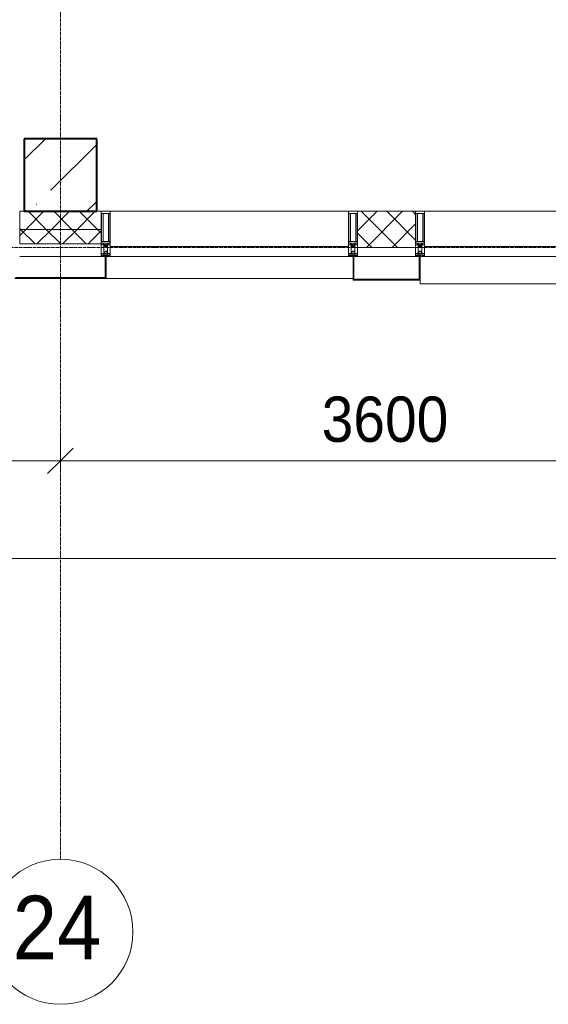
# Model space of a CAD drawing. Header units: millimetres. Extents: x -816133 to 919604, y 87941 to 147341.
# Tile 182 of 201: x 128561 to 131478, y 116759 to 122190. Entities that reach past the tile are written whole.
import ezdxf

# ---------------------------------------------------------------- set-up
doc = ezdxf.new("R2010")
doc.units = ezdxf.units.MM
doc.linetypes.add('ADSK_Линия сетки', pattern=[25, 20, -2.5, 0, -2.5])
doc.linetypes.add('Линия сетки', pattern=[25, 20, -2.5, 0, -2.5])
for name, color, linetype, lineweight in [('A-010-D_DIM', 7, 'Continuous', 9), ('A-200-M_WALL', 7, 'Continuous', 18), ('A-200-M_WALL_PAT', 7, 'Continuous', 40), ('A-214-M_CURT_WALL', 7, 'Continuous', 18), ('A-215-M_CURT_PANEL', 7, 'Continuous', 18), ('A-280-M_COLUMN', 7, 'Continuous', 18), ('S-280-M_COLUMN', 7, 'Continuous', 18), ('Z-030-M_GRID', 7, 'Continuous', 9), ('Z-033_T_GRIDREF', 7, 'Continuous', 20), ('Z-060-M_DETAIL', 7, 'Continuous', 18), ('СС-011-ПОЖ-СИГНАЛИЗАЦИЯ', 1, 'Continuous', 30)]:
    doc.layers.add(name, color=color, linetype=linetype, lineweight=lineweight)
doc.styles.add('Arial', font='arial.ttf', dxfattribs={"width": 0.9, "height": 700})
doc.styles.add('Arial_3', font='arial.ttf', dxfattribs={"width": 0.9, "height": 500})

# ---------------------------------------------------------------- blocks, each defined once
blk = doc.blocks.new('13эт')
at = {"layer": 'S-280-M_COLUMN', "lineweight": 9}
h = blk.add_hatch(dxfattribs=at)
h.set_pattern_fill('FP_17', color=9, style=0, pattern_type=2)
h.set_pattern_definition([(45, (306945.4, 105532.93), (-314.309, 314.309), []), (45, (307259.7, 105532.93), (-314.309, 314.309), [555.625, -111.125, 3.353, -107.772])])
h.paths.add_polyline_path([(404295.4, 121132.9), (404295.4, 121532.9), (403895.4, 121532.9), (403895.4, 121132.9)])
at = {"layer": 'A-010-D_DIM', "color": 9, "lineweight": 15}
for p, q in [((404095.4, 119756.5), (404095.4, 119906.5)), ((404095.4, 119756.5), (404095.4, 119906.5)), ((404095.4, 119756.5), (404166.1, 119827.2)), ((404095.4, 119756.5), (404166.1, 119827.2)), ((402095.4, 119756.5), (404095.4, 119756.5)), ((404095.4, 119756.5), (404024.7, 119685.8)), ((404095.4, 119756.5), (404024.7, 119685.8)), ((404095.4, 119756.5), (404095.4, 119706.5)), ((404095.4, 119756.5), (407695.4, 119756.5)), ((404095.4, 119756.5), (404095.4, 119706.5)), ((401945.4, 119218.6), (443845.4, 119218.6))]:
    blk.add_line(p, q, dxfattribs=at)
at = {"layer": 'A-200-M_WALL', "color": 9, "lineweight": 9}
for p, q in [((403895.4, 121132.9), (403870.4, 121132.9)), ((403870.4, 121132.9), (403870.4, 120952.9)), ((404320.4, 121132.9), (404295.4, 121132.9)), ((404320.4, 120952.9), (404320.4, 121132.9)), ((406055.4, 121132.9), (405735.4, 121132.9)), ((405735.4, 121132.9), (405735.4, 120932.9)), ((406055.4, 120932.9), (406055.4, 121132.9)), ((404320.4, 121032.9), (403870.4, 121032.9)), ((403870.4, 120952.9), (404320.4, 120952.9)), ((405735.4, 120932.9), (406055.4, 120932.9))]:
    blk.add_line(p, q, dxfattribs=at)
at = {"layer": 'A-200-M_WALL_PAT', "color": 9, "linetype": 'Continuous', "lineweight": 5}
for p, q in [((403904.1, 121032.9), (404004.1, 121132.9)), ((404016.8, 121032.9), (403916.8, 121132.9)), ((404045.5, 121032.9), (404145.5, 121132.9)), ((404158.2, 121032.9), (404058.2, 121132.9)), ((404186.9, 121032.9), (404286.9, 121132.9)), ((404299.6, 121032.9), (404199.6, 121132.9)), ((405735.4, 121025.8), (405842.6, 121132.9)), ((405955.3, 120932.9), (405755.3, 121132.9)), ((405784, 120932.9), (405984, 121132.9)), ((406055.4, 120974.2), (405896.7, 121132.9)), ((406055.4, 121115.7), (406038.1, 121132.9)), ((405925.4, 120932.9), (406055.4, 121062.9)), ((403875.4, 121032.9), (403870.4, 121037.9)), ((403870.4, 120999.2), (403904.1, 121032.9)), ((403955.4, 120952.9), (403875.4, 121032.9)), ((403965.5, 120952.9), (404045.5, 121032.9)), ((404096.8, 120952.9), (404016.8, 121032.9)), ((404106.9, 120952.9), (404186.9, 121032.9)), ((404238.2, 120952.9), (404158.2, 121032.9)), ((404248.4, 120952.9), (404320.4, 121025)), ((404320.4, 121012.2), (404299.6, 121032.9)), ((405813.9, 120932.9), (405735.4, 121011.4))]:
    blk.add_line(p, q, dxfattribs=at)
at = {"layer": 'A-214-M_CURT_WALL', "color": 9, "lineweight": 5, "extrusion": (0, 0, -1)}
for p, q in [((404320.4, 121132.9), (404320.4, 120882.9)), ((404370.4, 121132.9), (404320.4, 121132.9)), ((404370.4, 120882.9), (404370.4, 121132.9)), ((405685.4, 121132.9), (405685.4, 120882.9)), ((405735.4, 121132.9), (405685.4, 121132.9)), ((405735.4, 120882.9), (405735.4, 121132.9)), ((406055.4, 121132.9), (406055.4, 120882.9)), ((406105.4, 121132.9), (406055.4, 121132.9)), ((406105.4, 120882.9), (406105.4, 121132.9)), ((404320.4, 120882.9), (404370.4, 120882.9)), ((405685.4, 120882.9), (405710.4, 120882.9)), ((405715.4, 120882.9), (405735.4, 120882.9)), ((406055.4, 120882.9), (406075.4, 120882.9)), ((406080.4, 120882.9), (406105.4, 120882.9))]:
    blk.add_line(p, q, dxfattribs=at)
at = {"layer": 'A-214-M_CURT_WALL', "color": 9, "lineweight": 5}
for p, q in [((405685.4, 121132.9), (404370.4, 121132.9)), ((407417.9, 121132.9), (406105.4, 121132.9)), ((404320.4, 120882.9), (403870.4, 120882.9))]:
    blk.add_line(p, q, dxfattribs=at)
at = {"layer": 'A-215-M_CURT_PANEL', "color": 9, "lineweight": 5}
for p, q in [((405685.4, 120937.9), (404370.4, 120937.9)), ((404370.4, 120937.9), (404370.4, 120882.9)), ((405685.4, 120882.9), (405685.4, 120937.9)), ((407417.9, 120937.9), (406105.4, 120937.9)), ((406105.4, 120937.9), (406105.4, 120882.9)), ((404370.4, 120882.9), (405685.4, 120882.9)), ((406105.4, 120882.9), (407417.9, 120882.9))]:
    blk.add_line(p, q, dxfattribs=at)
at = {"layer": 'A-280-M_COLUMN', "color": 9, "lineweight": 9}
for p, q in [((404347.9, 120882.9), (404342.9, 120882.9)), ((404342.9, 120882.9), (404342.9, 120767.9)), ((404347.9, 120762.9), (404347.9, 120882.9)), ((403842.9, 120762.9), (404347.9, 120762.9)), ((404342.9, 120767.9), (403847.9, 120767.9))]:
    blk.add_line(p, q, dxfattribs=at)
at = {"layer": 'A-280-M_COLUMN', "color": 9, "lineweight": 5}
for p, q in [((405710.4, 120882.9), (405715.4, 120882.9)), ((405710.4, 120752.9), (405710.4, 120882.9)), ((405715.4, 120882.9), (405715.4, 120757.9)), ((406055.4, 120882.9), (405735.4, 120882.9)), ((406075.4, 120882.9), (406080.4, 120882.9)), ((406075.4, 120757.9), (406075.4, 120882.9)), ((406080.4, 120882.9), (406080.4, 120752.9)), ((404347.9, 120762.9), (405710.4, 120762.9)), ((406080.4, 120752.9), (405710.4, 120752.9)), ((405715.4, 120757.9), (406075.4, 120757.9)), ((406080.4, 120732.9), (406080.4, 120752.9)), ((406080.4, 120732.9), (407442.9, 120732.9))]:
    blk.add_line(p, q, dxfattribs=at)
at = {"layer": 'S-280-M_COLUMN', "color": 9, "lineweight": 40}
for p, q in [((404295.4, 121532.9), (403895.4, 121532.9)), ((403895.4, 121532.9), (403895.4, 121132.9)), ((404295.4, 121132.9), (404295.4, 121532.9)), ((403895.4, 121132.9), (404295.4, 121132.9))]:
    blk.add_line(p, q, dxfattribs=at)
at = {"layer": 'Z-030-M_GRID', "color": 9, "linetype": 'Линия сетки'}
blk.add_line((404095.4, 117558.7), (404095.4, 138582.9), dxfattribs=at)
at = {"layer": 'Z-030-M_GRID', "color": 9, "linetype": 'ADSK_Линия сетки'}
blk.add_line((443695.4, 120932.9), (399384.3, 120932.9), dxfattribs=at)
at = {"layer": 'Z-033_T_GRIDREF', "color": 9}
for start, end in [(0, 180), (180, 0)]:
    blk.add_arc((404095.4, 117158.7), 400, start, end, dxfattribs=at)
at = {"layer": 'Z-060-M_DETAIL', "color": 9, "lineweight": 5}
for p, q in [((404320.4, 120948.2), (404320.4, 121132.9)), ((404320.4, 121132.9), (404345.4, 121132.9)), ((404322.4, 121120.2), (404345.4, 121120.2)), ((404322.4, 121120.2), (404322.4, 120956.5)), ((404330.5, 120966.9), (404330.5, 121120.2)), ((404370.4, 121132.9), (404345.4, 121132.9)), ((404368.4, 121120.2), (404345.4, 121120.2)), ((404360.3, 120966.9), (404360.3, 121120.2)), ((404368.4, 121120.2), (404368.4, 120956.5)), ((404370.4, 120948.2), (404370.4, 121132.9)), ((405685.4, 120948.2), (405685.4, 121132.9)), ((405685.4, 121132.9), (405710.4, 121132.9)), ((405687.4, 121120.2), (405710.4, 121120.2)), ((405687.4, 121120.2), (405687.4, 120956.5)), ((405695.5, 120966.9), (405695.5, 121120.2)), ((405735.4, 121132.9), (405710.4, 121132.9)), ((405733.4, 121120.2), (405710.4, 121120.2)), ((405725.3, 120966.9), (405725.3, 121120.2)), ((405733.4, 121120.2), (405733.4, 120956.5)), ((405735.4, 120948.2), (405735.4, 121132.9)), ((406055.4, 120948.2), (406055.4, 121132.9)), ((406055.4, 121132.9), (406080.4, 121132.9)), ((406057.4, 121120.2), (406080.4, 121120.2)), ((406057.4, 121120.2), (406057.4, 120956.5)), ((406065.5, 120966.9), (406065.5, 121120.2)), ((406105.4, 121132.9), (406080.4, 121132.9)), ((406103.4, 121120.2), (406080.4, 121120.2)), ((406095.3, 120966.9), (406095.3, 121120.2)), ((406103.4, 121120.2), (406103.4, 120956.5)), ((406105.4, 120948.2), (406105.4, 121132.9)), ((404345.4, 120966.9), (404322.4, 120966.9)), ((404344.9, 120956.5), (404322.4, 120956.5)), ((404331.4, 120954.2), (404331.4, 120948.2)), ((404335.4, 120954.2), (404331.4, 120954.2)), ((404335.4, 120935.9), (404335.4, 120954.2)), ((404338.4, 120948.2), (404339.5, 120950.2)), ((404341.3, 120950.2), (404339.5, 120950.2)), ((404341.3, 120950.2), (404342.5, 120948)), ((404345.4, 120966.9), (404368.4, 120966.9)), ((404345.9, 120956.5), (404368.4, 120956.5)), ((404349.5, 120950.2), (404348.3, 120948)), ((404349.5, 120950.2), (404351.3, 120950.2)), ((404352.4, 120948.2), (404351.3, 120950.2)), ((404355.4, 120954.2), (404359.4, 120954.2)), ((404355.4, 120935.9), (404355.4, 120954.2)), ((404359.4, 120954.2), (404359.4, 120948.2)), ((405710.4, 120966.9), (405687.4, 120966.9)), ((405709.9, 120956.5), (405687.4, 120956.5)), ((405696.4, 120954.2), (405696.4, 120948.2)), ((405700.4, 120954.2), (405696.4, 120954.2)), ((405700.4, 120935.9), (405700.4, 120954.2)), ((405703.4, 120948.2), (405704.5, 120950.2)), ((405706.3, 120950.2), (405704.5, 120950.2)), ((405706.3, 120950.2), (405707.5, 120948)), ((405710.4, 120966.9), (405733.4, 120966.9)), ((405710.9, 120956.5), (405733.4, 120956.5)), ((405714.5, 120950.2), (405713.3, 120948)), ((405714.5, 120950.2), (405716.3, 120950.2)), ((405717.4, 120948.2), (405716.3, 120950.2)), ((405720.4, 120954.2), (405724.4, 120954.2)), ((405720.4, 120935.9), (405720.4, 120954.2)), ((405724.4, 120954.2), (405724.4, 120948.2)), ((406080.4, 120966.9), (406057.4, 120966.9)), ((406079.9, 120956.5), (406057.4, 120956.5)), ((406066.4, 120954.2), (406066.4, 120948.2)), ((406070.4, 120954.2), (406066.4, 120954.2)), ((406070.4, 120935.9), (406070.4, 120954.2)), ((406073.4, 120948.2), (406074.5, 120950.2)), ((406076.3, 120950.2), (406074.5, 120950.2)), ((406076.3, 120950.2), (406077.5, 120948)), ((406080.4, 120966.9), (406103.4, 120966.9)), ((406080.9, 120956.5), (406103.4, 120956.5)), ((406084.5, 120950.2), (406083.3, 120948)), ((406084.5, 120950.2), (406086.3, 120950.2)), ((406087.4, 120948.2), (406086.3, 120950.2)), ((406090.4, 120954.2), (406094.4, 120954.2)), ((406090.4, 120935.9), (406090.4, 120954.2)), ((406094.4, 120954.2), (406094.4, 120948.2)), ((404331.4, 120948.2), (404320.4, 120948.2)), ((404321.6, 120897.5), (404320.4, 120897.2)), ((404320.4, 120882.9), (404320.4, 120897.2)), ((404323.1, 120899.9), (404321.6, 120899.9)), ((404321.6, 120899.9), (404321.6, 120897.5)), ((404322.9, 120893.5), (404321.6, 120897.5)), ((404323.1, 120899.9), (404323.1, 120899)), ((404323.1, 120899), (404324.1, 120899)), ((404326.4, 120900.6), (404324.1, 120899)), ((404327, 120899.5), (404326.4, 120900.6)), ((404338, 120899.5), (404327, 120899.5)), ((404333.2, 120891.9), (404333.2, 120897.7)), ((404333.2, 120897.7), (404345.4, 120897.7)), ((404336.7, 120935.9), (404335.4, 120935.9)), ((404335.4, 120935.9), (404335.4, 120899.9)), ((404335.4, 120899.9), (404337.9, 120899.9)), ((404336.7, 120935.9), (404338.4, 120937.6)), ((404336.9, 120905.9), (404343.9, 120912.9)), ((404336.9, 120901.4), (404336.9, 120905.9)), ((404337.9, 120901.4), (404336.9, 120901.4)), ((404337.9, 120899.9), (404337.9, 120901.4)), ((404338, 120900.9), (404338, 120899.5)), ((404342.8, 120900.9), (404338, 120900.9)), ((404338.4, 120948.2), (404338.4, 120937.6)), ((404342.5, 120948), (404342.5, 120937.6)), ((404344.1, 120935.9), (404342.5, 120937.6)), ((404342.8, 120900.9), (404342.8, 120899.8)), ((404342.8, 120899.8), (404345.4, 120899.8)), ((404343.9, 120912.9), (404345.4, 120912.9)), ((404345.4, 120935.9), (404344.1, 120935.9)), ((404345.4, 120935.9), (404346.7, 120935.9)), ((404346.9, 120912.9), (404345.4, 120912.9)), ((404348, 120899.8), (404345.4, 120899.8)), ((404345.4, 120897.7), (404345.4, 120899.8)), ((404345.4, 120897.7), (404345.4, 120899.8)), ((404357.6, 120897.7), (404345.4, 120897.7)), ((404346.7, 120935.9), (404348.3, 120937.6)), ((404353.9, 120905.9), (404346.9, 120912.9)), ((404348, 120900.9), (404348, 120899.8)), ((404348, 120900.9), (404352.8, 120900.9)), ((404348.3, 120948), (404348.3, 120937.6)), ((404352.4, 120948.2), (404352.4, 120937.6)), ((404354.1, 120935.9), (404352.4, 120937.6)), ((404352.8, 120900.9), (404352.8, 120899.5)), ((404352.8, 120899.5), (404363.8, 120899.5)), ((404352.9, 120901.4), (404353.9, 120901.4)), ((404352.9, 120899.9), (404352.9, 120901.4)), ((404355.4, 120899.9), (404352.9, 120899.9)), ((404353.9, 120901.4), (404353.9, 120905.9)), ((404354.1, 120935.9), (404355.4, 120935.9)), ((404355.4, 120935.9), (404355.4, 120899.9)), ((404357.6, 120891.9), (404357.6, 120897.7)), ((404359.4, 120948.2), (404370.4, 120948.2)), ((404363.8, 120899.5), (404364.4, 120900.6)), ((404364.4, 120900.6), (404366.7, 120899)), ((404367.7, 120899), (404366.7, 120899)), ((404367.7, 120899.9), (404367.7, 120899)), ((404367.7, 120899.9), (404369.3, 120899.9)), ((404367.9, 120893.5), (404369.3, 120897.5)), ((404369.3, 120899.9), (404369.3, 120897.5)), ((404369.3, 120897.5), (404370.4, 120897.2)), ((404370.4, 120882.9), (404370.4, 120897.2)), ((405696.4, 120948.2), (405685.4, 120948.2)), ((405686.6, 120897.5), (405685.4, 120897.2)), ((405685.4, 120882.9), (405685.4, 120897.2)), ((405688.1, 120899.9), (405686.6, 120899.9)), ((405686.6, 120899.9), (405686.6, 120897.5)), ((405687.9, 120893.5), (405686.6, 120897.5)), ((405688.1, 120899.9), (405688.1, 120899)), ((405688.1, 120899), (405689.1, 120899)), ((405691.4, 120900.6), (405689.1, 120899)), ((405692, 120899.5), (405691.4, 120900.6)), ((405703, 120899.5), (405692, 120899.5)), ((405698.2, 120891.9), (405698.2, 120897.7)), ((405698.2, 120897.7), (405710.4, 120897.7)), ((405701.7, 120935.9), (405700.4, 120935.9)), ((405700.4, 120935.9), (405700.4, 120899.9)), ((405700.4, 120899.9), (405702.9, 120899.9)), ((405701.7, 120935.9), (405703.4, 120937.6)), ((405701.9, 120905.9), (405708.9, 120912.9)), ((405701.9, 120901.4), (405701.9, 120905.9)), ((405702.9, 120901.4), (405701.9, 120901.4)), ((405702.9, 120899.9), (405702.9, 120901.4)), ((405703, 120900.9), (405703, 120899.5)), ((405707.8, 120900.9), (405703, 120900.9)), ((405703.4, 120948.2), (405703.4, 120937.6)), ((405707.5, 120948), (405707.5, 120937.6)), ((405709.1, 120935.9), (405707.5, 120937.6)), ((405707.8, 120900.9), (405707.8, 120899.8)), ((405707.8, 120899.8), (405710.4, 120899.8)), ((405708.9, 120912.9), (405710.4, 120912.9)), ((405710.4, 120935.9), (405709.1, 120935.9)), ((405710.4, 120935.9), (405711.7, 120935.9)), ((405711.9, 120912.9), (405710.4, 120912.9)), ((405713, 120899.8), (405710.4, 120899.8)), ((405710.4, 120897.7), (405710.4, 120899.8)), ((405710.4, 120897.7), (405710.4, 120899.8)), ((405722.6, 120897.7), (405710.4, 120897.7)), ((405711.7, 120935.9), (405713.3, 120937.6)), ((405718.9, 120905.9), (405711.9, 120912.9)), ((405713, 120900.9), (405713, 120899.8)), ((405713, 120900.9), (405717.8, 120900.9)), ((405713.3, 120948), (405713.3, 120937.6)), ((405717.4, 120948.2), (405717.4, 120937.6)), ((405719.1, 120935.9), (405717.4, 120937.6)), ((405717.8, 120900.9), (405717.8, 120899.5)), ((405717.8, 120899.5), (405728.8, 120899.5)), ((405717.9, 120901.4), (405718.9, 120901.4)), ((405717.9, 120899.9), (405717.9, 120901.4)), ((405720.4, 120899.9), (405717.9, 120899.9)), ((405718.9, 120901.4), (405718.9, 120905.9)), ((405719.1, 120935.9), (405720.4, 120935.9)), ((405720.4, 120935.9), (405720.4, 120899.9)), ((405722.6, 120891.9), (405722.6, 120897.7)), ((405724.4, 120948.2), (405735.4, 120948.2)), ((405728.8, 120899.5), (405729.4, 120900.6)), ((405729.4, 120900.6), (405731.7, 120899)), ((405732.7, 120899), (405731.7, 120899)), ((405732.7, 120899.9), (405732.7, 120899)), ((405732.7, 120899.9), (405734.3, 120899.9)), ((405732.9, 120893.5), (405734.3, 120897.5)), ((405734.3, 120899.9), (405734.3, 120897.5)), ((405734.3, 120897.5), (405735.4, 120897.2)), ((405735.4, 120882.9), (405735.4, 120897.2)), ((406066.4, 120948.2), (406055.4, 120948.2)), ((406056.6, 120897.5), (406055.4, 120897.2)), ((406055.4, 120882.9), (406055.4, 120897.2)), ((406058.1, 120899.9), (406056.6, 120899.9)), ((406056.6, 120899.9), (406056.6, 120897.5)), ((406057.9, 120893.5), (406056.6, 120897.5)), ((406058.1, 120899.9), (406058.1, 120899)), ((406058.1, 120899), (406059.1, 120899)), ((406061.4, 120900.6), (406059.1, 120899)), ((406062, 120899.5), (406061.4, 120900.6)), ((406073, 120899.5), (406062, 120899.5)), ((406068.2, 120891.9), (406068.2, 120897.7)), ((406068.2, 120897.7), (406080.4, 120897.7)), ((406071.7, 120935.9), (406070.4, 120935.9)), ((406070.4, 120935.9), (406070.4, 120899.9)), ((406070.4, 120899.9), (406072.9, 120899.9)), ((406071.7, 120935.9), (406073.4, 120937.6)), ((406071.9, 120905.9), (406078.9, 120912.9)), ((406071.9, 120901.4), (406071.9, 120905.9)), ((406072.9, 120901.4), (406071.9, 120901.4)), ((406072.9, 120899.9), (406072.9, 120901.4)), ((406073, 120900.9), (406073, 120899.5)), ((406077.8, 120900.9), (406073, 120900.9)), ((406073.4, 120948.2), (406073.4, 120937.6)), ((406077.5, 120948), (406077.5, 120937.6)), ((406079.1, 120935.9), (406077.5, 120937.6)), ((406077.8, 120900.9), (406077.8, 120899.8)), ((406077.8, 120899.8), (406080.4, 120899.8)), ((406078.9, 120912.9), (406080.4, 120912.9)), ((406080.4, 120935.9), (406079.1, 120935.9)), ((406080.4, 120935.9), (406081.7, 120935.9)), ((406081.9, 120912.9), (406080.4, 120912.9)), ((406083, 120899.8), (406080.4, 120899.8)), ((406080.4, 120897.7), (406080.4, 120899.8)), ((406080.4, 120897.7), (406080.4, 120899.8)), ((406092.6, 120897.7), (406080.4, 120897.7)), ((406081.7, 120935.9), (406083.3, 120937.6)), ((406088.9, 120905.9), (406081.9, 120912.9)), ((406083, 120900.9), (406083, 120899.8)), ((406083, 120900.9), (406087.8, 120900.9)), ((406083.3, 120948), (406083.3, 120937.6)), ((406087.4, 120948.2), (406087.4, 120937.6)), ((406089.1, 120935.9), (406087.4, 120937.6)), ((406087.8, 120900.9), (406087.8, 120899.5)), ((406087.8, 120899.5), (406098.8, 120899.5)), ((406087.9, 120901.4), (406088.9, 120901.4)), ((406087.9, 120899.9), (406087.9, 120901.4)), ((406090.4, 120899.9), (406087.9, 120899.9)), ((406088.9, 120901.4), (406088.9, 120905.9)), ((406089.1, 120935.9), (406090.4, 120935.9)), ((406090.4, 120935.9), (406090.4, 120899.9)), ((406092.6, 120891.9), (406092.6, 120897.7)), ((406094.4, 120948.2), (406105.4, 120948.2)), ((406098.8, 120899.5), (406099.4, 120900.6)), ((406099.4, 120900.6), (406101.7, 120899)), ((406102.7, 120899), (406101.7, 120899)), ((406102.7, 120899.9), (406102.7, 120899)), ((406102.7, 120899.9), (406104.3, 120899.9)), ((406102.9, 120893.5), (406104.3, 120897.5)), ((406104.3, 120899.9), (406104.3, 120897.5)), ((406104.3, 120897.5), (406105.4, 120897.2)), ((406105.4, 120882.9), (406105.4, 120897.2)), ((404320.4, 120882.9), (404345.4, 120882.9)), ((404322.9, 120893.5), (404321.7, 120892.8)), ((404321.7, 120884.2), (404321.7, 120892.8)), ((404321.7, 120884.2), (404333.6, 120884.2)), ((404322.2, 120893.1), (404322.9, 120890.9)), ((404322.9, 120890.9), (404322.9, 120887.4)), ((404324.1, 120887.4), (404322.9, 120887.4)), ((404324.1, 120887.4), (404324.1, 120889.4)), ((404324.1, 120889.4), (404331.2, 120889.4)), ((404331.2, 120889.4), (404331.2, 120887.4)), ((404332.2, 120887.4), (404331.2, 120887.4)), ((404332.2, 120887.4), (404333.2, 120890.1)), ((404332.7, 120890.6), (404334.1, 120894.3)), ((404332.7, 120890.6), (404333.6, 120889.8)), ((404333.6, 120884.2), (404333.6, 120889.8)), ((404334.9, 120894.2), (404334.1, 120894.3)), ((404334.9, 120884.4), (404334.9, 120894.2)), ((404340.6, 120884.4), (404334.9, 120884.4)), ((404345.4, 120890.9), (404340.6, 120890.9)), ((404340.6, 120884.4), (404340.6, 120890.9)), ((404345.4, 120882.9), (404345.4, 120890.9)), ((404345.4, 120890.9), (404350.2, 120890.9)), ((404345.4, 120882.9), (404345.4, 120890.9)), ((404370.4, 120882.9), (404345.4, 120882.9)), ((404350.2, 120884.4), (404350.2, 120890.9)), ((404350.2, 120884.4), (404355.9, 120884.4)), ((404355.9, 120894.2), (404356.7, 120894.3)), ((404355.9, 120884.4), (404355.9, 120894.2)), ((404358.1, 120890.6), (404356.7, 120894.3)), ((404358.1, 120890.6), (404357.2, 120889.8)), ((404357.2, 120884.2), (404357.2, 120889.8)), ((404369.1, 120884.2), (404357.2, 120884.2)), ((404358.6, 120887.4), (404357.6, 120890.1)), ((404358.6, 120887.4), (404359.6, 120887.4)), ((404366.7, 120889.4), (404359.6, 120889.4)), ((404359.6, 120889.4), (404359.6, 120887.4)), ((404366.7, 120887.4), (404366.7, 120889.4)), ((404366.7, 120887.4), (404367.9, 120887.4)), ((404367.9, 120893.5), (404369.1, 120892.8)), ((404368.6, 120893.1), (404367.9, 120890.9)), ((404367.9, 120890.9), (404367.9, 120887.4)), ((404369.1, 120884.2), (404369.1, 120892.8)), ((405685.4, 120882.9), (405710.4, 120882.9)), ((405687.9, 120893.5), (405686.7, 120892.8)), ((405686.7, 120884.2), (405686.7, 120892.8)), ((405686.7, 120884.2), (405698.6, 120884.2)), ((405687.2, 120893.1), (405687.9, 120890.9)), ((405687.9, 120890.9), (405687.9, 120887.4)), ((405689.1, 120887.4), (405687.9, 120887.4)), ((405689.1, 120887.4), (405689.1, 120889.4)), ((405689.1, 120889.4), (405696.2, 120889.4)), ((405696.2, 120889.4), (405696.2, 120887.4)), ((405697.2, 120887.4), (405696.2, 120887.4)), ((405697.2, 120887.4), (405698.2, 120890.1)), ((405697.7, 120890.6), (405699.1, 120894.3)), ((405697.7, 120890.6), (405698.6, 120889.8)), ((405698.6, 120884.2), (405698.6, 120889.8)), ((405699.9, 120894.2), (405699.1, 120894.3)), ((405699.9, 120884.4), (405699.9, 120894.2)), ((405705.6, 120884.4), (405699.9, 120884.4)), ((405710.4, 120890.9), (405705.6, 120890.9)), ((405705.6, 120884.4), (405705.6, 120890.9)), ((405710.4, 120882.9), (405710.4, 120890.9)), ((405710.4, 120890.9), (405715.2, 120890.9)), ((405710.4, 120882.9), (405710.4, 120890.9)), ((405735.4, 120882.9), (405710.4, 120882.9)), ((405715.2, 120884.4), (405715.2, 120890.9)), ((405715.2, 120884.4), (405720.9, 120884.4)), ((405720.9, 120894.2), (405721.7, 120894.3)), ((405720.9, 120884.4), (405720.9, 120894.2)), ((405723.1, 120890.6), (405721.7, 120894.3)), ((405723.1, 120890.6), (405722.2, 120889.8)), ((405722.2, 120884.2), (405722.2, 120889.8)), ((405734.1, 120884.2), (405722.2, 120884.2)), ((405723.6, 120887.4), (405722.6, 120890.1)), ((405723.6, 120887.4), (405724.6, 120887.4)), ((405731.7, 120889.4), (405724.6, 120889.4)), ((405724.6, 120889.4), (405724.6, 120887.4)), ((405731.7, 120887.4), (405731.7, 120889.4)), ((405731.7, 120887.4), (405732.9, 120887.4)), ((405732.9, 120893.5), (405734.1, 120892.8)), ((405733.6, 120893.1), (405732.9, 120890.9)), ((405732.9, 120890.9), (405732.9, 120887.4)), ((405734.1, 120884.2), (405734.1, 120892.8)), ((406055.4, 120882.9), (406080.4, 120882.9)), ((406057.9, 120893.5), (406056.7, 120892.8)), ((406056.7, 120884.2), (406056.7, 120892.8)), ((406056.7, 120884.2), (406068.6, 120884.2)), ((406057.2, 120893.1), (406057.9, 120890.9)), ((406057.9, 120890.9), (406057.9, 120887.4)), ((406059.1, 120887.4), (406057.9, 120887.4)), ((406059.1, 120887.4), (406059.1, 120889.4)), ((406059.1, 120889.4), (406066.2, 120889.4)), ((406066.2, 120889.4), (406066.2, 120887.4)), ((406067.2, 120887.4), (406066.2, 120887.4)), ((406067.2, 120887.4), (406068.2, 120890.1)), ((406067.7, 120890.6), (406069.1, 120894.3)), ((406067.7, 120890.6), (406068.6, 120889.8)), ((406068.6, 120884.2), (406068.6, 120889.8)), ((406069.9, 120894.2), (406069.1, 120894.3)), ((406069.9, 120884.4), (406069.9, 120894.2)), ((406075.6, 120884.4), (406069.9, 120884.4)), ((406080.4, 120890.9), (406075.6, 120890.9)), ((406075.6, 120884.4), (406075.6, 120890.9)), ((406080.4, 120882.9), (406080.4, 120890.9)), ((406080.4, 120890.9), (406085.2, 120890.9)), ((406080.4, 120882.9), (406080.4, 120890.9)), ((406105.4, 120882.9), (406080.4, 120882.9)), ((406085.2, 120884.4), (406085.2, 120890.9)), ((406085.2, 120884.4), (406090.9, 120884.4)), ((406090.9, 120894.2), (406091.7, 120894.3)), ((406090.9, 120884.4), (406090.9, 120894.2)), ((406093.1, 120890.6), (406091.7, 120894.3)), ((406093.1, 120890.6), (406092.2, 120889.8)), ((406092.2, 120884.2), (406092.2, 120889.8)), ((406104.1, 120884.2), (406092.2, 120884.2)), ((406093.6, 120887.4), (406092.6, 120890.1)), ((406093.6, 120887.4), (406094.6, 120887.4)), ((406101.7, 120889.4), (406094.6, 120889.4)), ((406094.6, 120889.4), (406094.6, 120887.4)), ((406101.7, 120887.4), (406101.7, 120889.4)), ((406101.7, 120887.4), (406102.9, 120887.4)), ((406102.9, 120893.5), (406104.1, 120892.8)), ((406103.6, 120893.1), (406102.9, 120890.9)), ((406102.9, 120890.9), (406102.9, 120887.4)), ((406104.1, 120884.2), (406104.1, 120892.8))]:
    blk.add_line(p, q, dxfattribs=at)
for centre, start, end in [((404344.9, 120956), 0, 90), ((404345.9, 120956), 90, 180), ((405709.9, 120956), 0, 90), ((405710.9, 120956), 90, 180), ((406079.9, 120956), 0, 90), ((406080.9, 120956), 90, 180)]:
    blk.add_arc(centre, 0.5, start, end, dxfattribs=at)
at = {"layer": 'A-010-D_DIM', "color": 9, "lineweight": 30, "style": 'Arial_3', "width": 0.9}
blk.add_text('3600', height=250, dxfattribs=at).set_placement((405536.9, 119861))
at = {"layer": 'Z-033_T_GRIDREF', "color": 9, "style": 'Arial', "width": 0.9}
blk.add_text('24', height=350, dxfattribs=at).set_placement((403831.9, 117007.6))

msp = doc.modelspace()

# ---------------------------------------------------------------- block references
at = {"layer": 'СС-011-ПОЖ-СИГНАЛИЗАЦИЯ', "color": 9, "lineweight": 30}
msp.add_blockref('13эт', (-275309.7, 0), dxfattribs=at)

doc.saveas('drawing.dxf')
